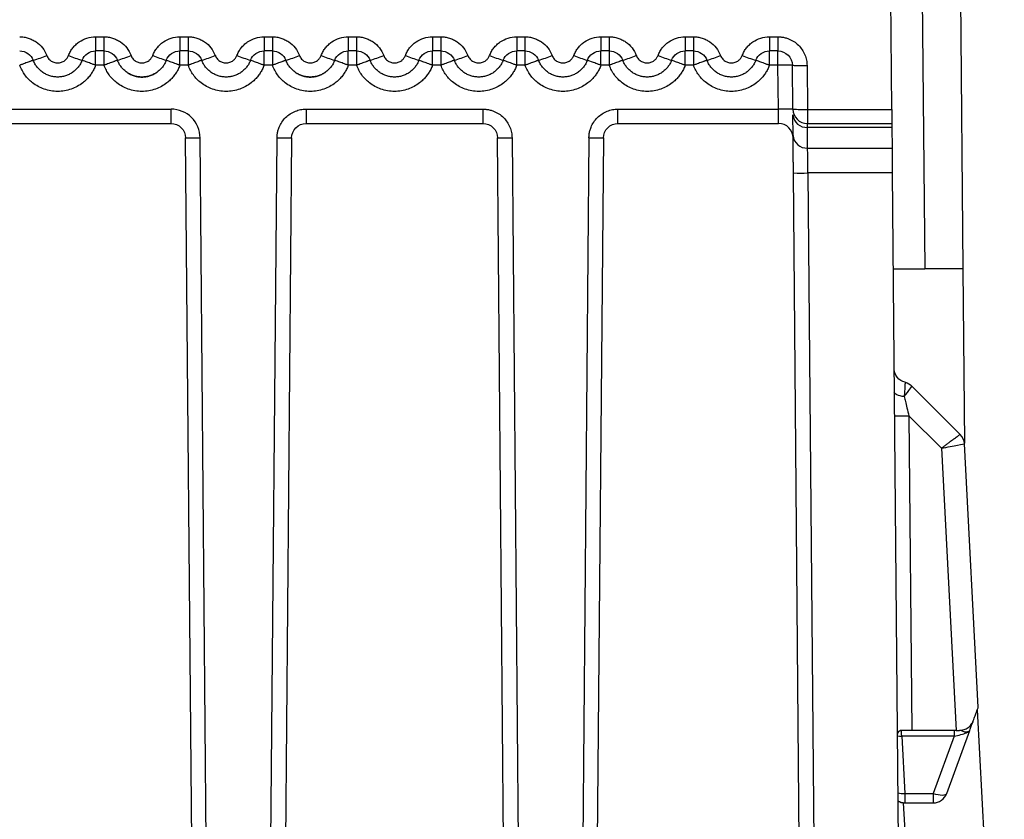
# Model space of a CAD drawing. Extents: x 897.4 to 914.4, y -8.5 to 2.5.
# Tile 13 of 15: x 908.354 to 909.022, y -3.369 to -2.827. Entities that reach past the tile are written whole.
import ezdxf

# ---------------------------------------------------------------- set-up
doc = ezdxf.new("R2010")
doc.units = 0
doc.header["$LTSCALE"] = 4
doc.header["$MEASUREMENT"] = 0
doc.layers.get('0').update_dxf_attribs({"linetype": 'CONTINUOUS'})

msp = doc.modelspace()

# ---------------------------------------------------------------- linework, layer by layer
for p, q in [((908.94552, -2.88765), (908.94483, -2.80839)), ((908.9662, -2.80761), (908.96784, -2.99566)), ((908.99207, -2.80761), (908.99371, -2.99566)), ((908.40586, -2.83844), (908.41147, -2.83844)), ((908.40586, -2.83844), (908.40586, -2.84802)), ((908.41147, -2.83844), (908.41147, -2.84802)), ((908.46295, -2.83844), (908.46855, -2.83844)), ((908.46295, -2.83844), (908.46295, -2.84802)), ((908.46855, -2.83844), (908.46855, -2.84802)), ((908.52003, -2.83844), (908.52564, -2.83844)), ((908.52003, -2.83844), (908.52003, -2.84802)), ((908.52564, -2.83844), (908.52564, -2.84802)), ((908.57712, -2.83844), (908.58273, -2.83844)), ((908.57712, -2.83844), (908.57712, -2.84802)), ((908.58273, -2.83844), (908.58273, -2.84802)), ((908.63421, -2.83844), (908.63981, -2.83844)), ((908.63421, -2.83844), (908.63421, -2.84802)), ((908.63981, -2.83844), (908.63981, -2.84802)), ((908.69129, -2.83844), (908.6969, -2.83844)), ((908.69129, -2.83844), (908.69129, -2.84802)), ((908.6969, -2.83844), (908.6969, -2.84802)), ((908.74838, -2.83844), (908.75398, -2.83844)), ((908.74838, -2.83844), (908.74838, -2.84802)), ((908.75398, -2.83844), (908.75398, -2.84802)), ((908.80547, -2.83844), (908.81107, -2.83844)), ((908.80547, -2.83844), (908.80547, -2.84802)), ((908.81107, -2.83844), (908.81107, -2.84802)), ((908.86255, -2.83844), (908.86839, -2.83844)), ((908.86255, -2.83844), (908.86255, -2.84802)), ((908.86839, -2.83844), (908.86839, -2.84802)), ((908.41147, -2.84802), (908.40586, -2.84802)), ((908.40586, -2.85778), (908.40586, -2.84802)), ((908.41147, -2.84802), (908.41147, -2.85778)), ((908.46855, -2.84802), (908.46295, -2.84802)), ((908.46295, -2.85778), (908.46295, -2.84802)), ((908.46855, -2.84802), (908.46855, -2.85778)), ((908.52564, -2.84802), (908.52003, -2.84802)), ((908.52003, -2.85778), (908.52003, -2.84802)), ((908.52564, -2.84802), (908.52564, -2.85778)), ((908.58273, -2.84802), (908.57712, -2.84802)), ((908.57712, -2.85778), (908.57712, -2.84802)), ((908.58273, -2.84802), (908.58273, -2.85778)), ((908.63981, -2.84802), (908.63421, -2.84802)), ((908.63421, -2.85778), (908.63421, -2.84802)), ((908.63981, -2.84802), (908.63981, -2.85778)), ((908.6969, -2.84802), (908.69129, -2.84802)), ((908.69129, -2.85778), (908.69129, -2.84802)), ((908.6969, -2.84802), (908.6969, -2.85778)), ((908.75398, -2.84802), (908.74838, -2.84802)), ((908.74838, -2.85778), (908.74838, -2.84802)), ((908.75398, -2.84802), (908.75398, -2.85778)), ((908.81107, -2.84802), (908.80547, -2.84802)), ((908.80547, -2.85778), (908.80547, -2.84802)), ((908.81107, -2.84802), (908.81107, -2.85778)), ((908.86839, -2.84802), (908.86255, -2.84802)), ((908.86255, -2.85778), (908.86255, -2.84802)), ((908.86839, -2.85778), (908.86839, -2.84802)), ((908.41147, -2.85778), (908.40586, -2.85778)), ((908.46855, -2.85778), (908.46295, -2.85778)), ((908.52564, -2.85778), (908.52003, -2.85778)), ((908.58273, -2.85778), (908.57712, -2.85778)), ((908.63981, -2.85778), (908.63421, -2.85778)), ((908.6969, -2.85778), (908.69129, -2.85778)), ((908.75398, -2.85778), (908.74838, -2.85778)), ((908.81107, -2.85778), (908.80547, -2.85778)), ((908.86839, -2.85778), (908.86255, -2.85778)), ((908.86865, -2.88748), (908.86839, -2.85778)), ((908.8785, -2.88748), (908.87824, -2.85778)), ((908.88808, -2.85795), (908.88834, -2.88765)), ((908.34828, -2.88748), (908.45701, -2.88748)), ((908.45701, -2.89723), (908.45701, -2.88748)), ((908.5485, -2.88748), (908.66843, -2.88748)), ((908.5485, -2.88748), (908.5485, -2.89723)), ((908.66843, -2.88748), (908.66843, -2.89723)), ((908.75992, -2.88748), (908.86865, -2.88748)), ((908.75992, -2.89723), (908.75992, -2.88748)), ((908.88834, -2.88765), (908.94552, -2.88765)), ((908.88834, -2.88765), (908.88834, -2.89723)), ((908.87865, -2.90544), (908.87853, -2.89143)), ((908.34811, -2.89723), (908.45701, -2.89723)), ((908.5485, -2.89723), (908.66843, -2.89723)), ((908.75992, -2.89723), (908.86882, -2.89723)), ((908.88834, -2.89723), (908.9456, -2.89723)), ((908.94563, -2.89987), (908.88837, -2.89987)), ((908.88849, -2.91388), (908.88837, -2.89987)), ((908.94563, -2.89987), (908.94575, -2.91388)), ((908.47527, -3.87074), (908.46686, -2.90699)), ((908.48511, -3.87074), (908.4767, -2.90699)), ((908.52104, -3.79816), (908.52882, -2.90699)), ((908.53866, -2.90699), (908.53088, -3.79816)), ((908.68605, -3.79816), (908.67827, -2.90699)), ((908.68811, -2.90699), (908.69589, -3.79816)), ((908.74024, -2.90699), (908.73183, -3.87074)), ((908.75008, -2.90699), (908.74167, -3.87074)), ((908.88849, -2.91388), (908.94575, -2.91388)), ((908.94575, -2.91388), (908.9459, -2.93076)), ((908.88743, -3.91109), (908.87887, -2.93076)), ((908.9459, -2.93076), (908.88872, -2.93076)), ((908.88872, -2.93076), (908.89727, -3.91109)), ((908.9459, -2.93076), (908.95445, -3.91109)), ((908.94646, -2.99566), (908.96784, -2.99566)), ((908.99371, -2.99566), (908.96784, -2.99566)), ((908.99371, -2.99566), (908.99474, -3.11388)), ((908.99191, -3.10798), (908.95924, -3.07531)), ((908.95717, -3.09539), (908.95904, -3.30865)), ((908.95717, -3.09539), (908.97917, -3.11739)), ((908.99478, -3.11443), (908.99473, -3.11352)), ((909.00414, -3.2929), (908.99478, -3.11443)), ((908.97917, -3.11739), (908.9892, -3.30865)), ((909.00345, -3.2948), (909.02182, -3.64524)), ((908.9892, -3.30865), (908.95904, -3.30865)), ((908.98285, -3.35139), (908.9984, -3.30865)), ((908.98774, -3.30865), (908.98774, -3.31254)), ((908.98774, -3.31254), (908.95238, -3.31254)), ((908.95238, -3.31254), (908.95442, -3.35139)), ((908.98774, -3.31254), (908.9736, -3.35139)), ((908.95442, -3.35139), (908.9736, -3.35139)), ((908.9736, -3.35139), (908.9736, -3.35786)), ((908.96865, -3.64524), (908.95358, -3.35782)), ((908.95447, -3.35786), (908.9736, -3.35786))]:
    msp.add_line(p, q)
at = {"flags": 128}
for points in [[(908.94552, -2.88765), (908.94554, -2.88953), (908.94555, -2.89134), (908.94557, -2.89299), (908.94558, -2.89444), (908.94559, -2.89563), (908.9456, -2.89651), (908.9456, -2.89705), (908.9456, -2.89723)], [(908.9456, -2.89723), (908.94561, -2.89753), (908.94561, -2.89842), (908.94563, -2.89987)], [(908.95397, -3.08241), (908.95255, -3.08222), (908.95124, -3.08196), (908.95007, -3.08164), (908.94907, -3.08126), (908.94827, -3.08083), (908.94768, -3.08036), (908.94732, -3.07987), (908.94719, -3.07936)], [(908.94923, -3.31247), (908.95075, -3.31256), (908.95238, -3.31254)]]:
    msp.add_lwpolyline(points, dxfattribs=at)
for centre, radius, start, end in [((908.33495, -2.75896), 0.09959, 286.70412, 292.31779), ((908.42529, -2.75896), 0.09959, 247.68228, 253.29574), ((908.39203, -2.75896), 0.09959, 286.70426, 292.31772), ((908.48238, -2.75896), 0.09959, 247.68221, 253.29588), ((908.44912, -2.75896), 0.09959, 286.70422, 292.31777), ((908.53947, -2.75896), 0.09959, 247.68224, 253.29581), ((908.50621, -2.75896), 0.09959, 286.70421, 292.31776), ((908.59655, -2.75896), 0.09959, 247.68224, 253.29579), ((908.56329, -2.75896), 0.09959, 286.70421, 292.31776), ((908.65364, -2.75896), 0.09959, 247.68224, 253.29579), ((908.62038, -2.75896), 0.09959, 286.70421, 292.31776), ((908.71073, -2.75896), 0.09959, 247.68224, 253.29579), ((908.67747, -2.75896), 0.09959, 286.70419, 292.31776), ((908.76781, -2.75896), 0.09959, 247.68223, 253.29578), ((908.73455, -2.75896), 0.09959, 286.70412, 292.31779), ((908.8249, -2.75896), 0.09959, 247.68228, 253.29574), ((908.79164, -2.75896), 0.09959, 286.70426, 292.31772), ((908.88199, -2.75896), 0.09959, 247.68221, 253.29588), ((908.8848, -2.76381), 0.0942, 266.00505, 271.99533), ((908.87357, -3.16949), 0.28205, 89.0003, 90.9997), ((908.88506, -2.79351), 0.09419, 266.00502, 271.99535), ((908.88834, -2.88739), 0.00984, 180.5, 270), ((908.88774, -2.89065), 0.00924, 184.8628, 273.92208), ((908.86882, -2.90708), 0.00984, 0.5, 90), ((908.47178, -2.62498), 0.28205, 269.00029, 270.99971), ((908.53374, -2.62498), 0.28205, 269.00029, 270.99971), ((908.68319, -2.62498), 0.28205, 269.00029, 270.99971), ((908.74516, -2.62498), 0.28205, 269.00029, 270.99971), ((908.88786, -2.90466), 0.00924, 184.8628, 273.92208), ((908.88379, -2.64875), 0.28206, 269.0003, 270.9997), ((908.95208, -2.79381), 0.30162, 269.09781, 270.9675), ((908.98495, -3.11494), 0.00984, 3.00066, 44.99973), ((908.95324, -3.33101), 0.02041, 259.62011, 273.30321), ((908.95447, -3.3494), 0.00846, 234.99367, 270), ((908.9736, -3.34802), 0.00984, 270, 340)]:
    msp.add_arc(centre, radius, start, end)
for points, knots in [([(908.35438, -2.83844), (908.35537, -2.83848), (908.35735, -2.83856), (908.36023, -2.83924), (908.36299, -2.84033), (908.3664, -2.84233), (908.37019, -2.8457), (908.37191, -2.84929), (908.37277, -2.85109)], [0, 0, 0, 0, 0.126027, 0.24953, 0.373422, 0.500593, 0.749526, 1, 1, 1, 1]), ([(908.38747, -2.85109), (908.38787, -2.85017), (908.38865, -2.84836), (908.39031, -2.84591), (908.39232, -2.84372), (908.39541, -2.84125), (908.39991, -2.83891), (908.40387, -2.8386), (908.40586, -2.83844)], [0, 0, 0, 0, 0.1260625, 0.2495923, 0.3735022, 0.5006787, 0.749589, 1, 1, 1, 1]), ([(908.41147, -2.83844), (908.41246, -2.83848), (908.41443, -2.83856), (908.41732, -2.83924), (908.42008, -2.84033), (908.42349, -2.84233), (908.42728, -2.8457), (908.42899, -2.84929), (908.42985, -2.85109)], [0, 0, 0, 0, 0.126027, 0.24953, 0.373422, 0.500593, 0.749526, 1, 1, 1, 1]), ([(908.44456, -2.85109), (908.44496, -2.85017), (908.44573, -2.84836), (908.4474, -2.84591), (908.44941, -2.84372), (908.4525, -2.84125), (908.457, -2.83891), (908.46096, -2.8386), (908.46295, -2.83844)], [0, 0, 0, 0, 0.126063, 0.249592, 0.373502, 0.500679, 0.749589, 1, 1, 1, 1]), ([(908.46855, -2.83844), (908.46955, -2.83848), (908.47152, -2.83856), (908.47441, -2.83924), (908.47717, -2.84033), (908.48057, -2.84233), (908.48437, -2.8457), (908.48608, -2.84929), (908.48694, -2.85109)], [0, 0, 0, 0, 0.126027, 0.24953, 0.373422, 0.500593, 0.749526, 1, 1, 1, 1]), ([(908.50165, -2.85109), (908.50204, -2.85017), (908.50282, -2.84836), (908.50449, -2.84591), (908.5065, -2.84372), (908.50958, -2.84125), (908.51408, -2.83891), (908.51805, -2.8386), (908.52003, -2.83844)], [0, 0, 0, 0, 0.126063, 0.249592, 0.373502, 0.500679, 0.749589, 1, 1, 1, 1]), ([(908.52564, -2.83844), (908.52663, -2.83848), (908.52861, -2.83856), (908.53149, -2.83924), (908.53425, -2.84033), (908.53766, -2.84233), (908.54145, -2.8457), (908.54317, -2.84929), (908.54403, -2.85109)], [0, 0, 0, 0, 0.126027, 0.24953, 0.373422, 0.500593, 0.749526, 1, 1, 1, 1]), ([(908.55873, -2.85109), (908.55913, -2.85017), (908.55991, -2.84836), (908.56157, -2.84591), (908.56358, -2.84372), (908.56667, -2.84125), (908.57117, -2.83891), (908.57513, -2.8386), (908.57712, -2.83844)], [0, 0, 0, 0, 0.126063, 0.249592, 0.373502, 0.500679, 0.749589, 1, 1, 1, 1]), ([(908.58273, -2.83844), (908.58372, -2.83848), (908.58569, -2.83856), (908.58858, -2.83924), (908.59134, -2.84033), (908.59475, -2.84233), (908.59854, -2.8457), (908.60025, -2.84929), (908.60111, -2.85109)], [0, 0, 0, 0, 0.126027, 0.24953, 0.373422, 0.500593, 0.749526, 1, 1, 1, 1]), ([(908.61582, -2.85109), (908.61621, -2.85017), (908.61699, -2.84836), (908.61866, -2.84591), (908.62067, -2.84372), (908.62376, -2.84125), (908.62826, -2.83891), (908.63222, -2.8386), (908.63421, -2.83844)], [0, 0, 0, 0, 0.126063, 0.249592, 0.373502, 0.500679, 0.749589, 1, 1, 1, 1]), ([(908.63981, -2.83844), (908.64081, -2.83848), (908.64278, -2.83856), (908.64567, -2.83924), (908.64843, -2.84033), (908.65183, -2.84233), (908.65563, -2.8457), (908.65734, -2.84929), (908.6582, -2.85109)], [0, 0, 0, 0, 0.126027, 0.24953, 0.373422, 0.500593, 0.749526, 1, 1, 1, 1]), ([(908.67291, -2.85109), (908.6733, -2.85017), (908.67408, -2.84836), (908.67575, -2.84591), (908.67775, -2.84372), (908.68084, -2.84125), (908.68534, -2.83891), (908.68931, -2.8386), (908.69129, -2.83844)], [0, 0, 0, 0, 0.126063, 0.249592, 0.373502, 0.500679, 0.749589, 1, 1, 1, 1]), ([(908.6969, -2.83844), (908.69789, -2.83848), (908.69987, -2.83856), (908.70275, -2.83924), (908.70551, -2.84033), (908.70892, -2.84233), (908.71271, -2.8457), (908.71443, -2.84929), (908.71529, -2.85109)], [0, 0, 0, 0, 0.1260272, 0.2495298, 0.3734223, 0.5005927, 0.7495258, 1, 1, 1, 1]), ([(908.72999, -2.85109), (908.73039, -2.85017), (908.73117, -2.84836), (908.73283, -2.84591), (908.73484, -2.84372), (908.73793, -2.84125), (908.74243, -2.83891), (908.74639, -2.8386), (908.74838, -2.83844)], [0, 0, 0, 0, 0.126063, 0.249592, 0.373502, 0.500679, 0.749589, 1, 1, 1, 1]), ([(908.75398, -2.83844), (908.75498, -2.83848), (908.75695, -2.83856), (908.75984, -2.83924), (908.7626, -2.84033), (908.76601, -2.84233), (908.7698, -2.8457), (908.77151, -2.84929), (908.77237, -2.85109)], [0, 0, 0, 0, 0.126027, 0.24953, 0.373422, 0.500593, 0.749526, 1, 1, 1, 1]), ([(908.78708, -2.85109), (908.78747, -2.85017), (908.78825, -2.84836), (908.78992, -2.84591), (908.79193, -2.84372), (908.79502, -2.84125), (908.79952, -2.83891), (908.80348, -2.8386), (908.80547, -2.83844)], [0, 0, 0, 0, 0.126063, 0.249592, 0.373502, 0.500679, 0.749589, 1, 1, 1, 1]), ([(908.81107, -2.83844), (908.81207, -2.83848), (908.81404, -2.83856), (908.81693, -2.83924), (908.81969, -2.84033), (908.82309, -2.84233), (908.82689, -2.8457), (908.8286, -2.84929), (908.82946, -2.85109)], [0, 0, 0, 0, 0.126027, 0.24953, 0.373422, 0.500593, 0.749526, 1, 1, 1, 1]), ([(908.84417, -2.85109), (908.84456, -2.85017), (908.84534, -2.84836), (908.84701, -2.84591), (908.84901, -2.84372), (908.8521, -2.84125), (908.8566, -2.83891), (908.86057, -2.8386), (908.86255, -2.83844)], [0, 0, 0, 0, 0.126063, 0.249592, 0.373502, 0.500679, 0.749589, 1, 1, 1, 1]), ([(908.86839, -2.83844), (908.86921, -2.83847), (908.87084, -2.83852), (908.87326, -2.839), (908.87609, -2.8399), (908.87922, -2.84151), (908.88232, -2.84403), (908.8849, -2.84713), (908.8867, -2.85059), (908.88786, -2.85425), (908.888, -2.85671), (908.88808, -2.85795)], [0, 0, 0, 0, 0.079619, 0.159275, 0.240205, 0.368609, 0.500014, 0.628435, 0.759859, 0.879204, 1, 1, 1, 1]), ([(908.35438, -2.84802), (908.35636, -2.84802), (908.35833, -2.84863), (908.36159, -2.85088), (908.36286, -2.8525), (908.36357, -2.85435)], [0, 0, 0, 0, 0.5, 0.5, 1, 1, 1, 1]), ([(908.39667, -2.85435), (908.39738, -2.8525), (908.39865, -2.85088), (908.40191, -2.84863), (908.40388, -2.84802), (908.40586, -2.84802)], [0, 0, 0, 0, 0.5, 0.5, 1, 1, 1, 1]), ([(908.41147, -2.84802), (908.41344, -2.84802), (908.41542, -2.84863), (908.41867, -2.85088), (908.41995, -2.8525), (908.42066, -2.85435)], [0, 0, 0, 0, 0.5, 0.5, 1, 1, 1, 1]), ([(908.45375, -2.85435), (908.45446, -2.8525), (908.45574, -2.85088), (908.459, -2.84863), (908.46097, -2.84802), (908.46295, -2.84802)], [0, 0, 0, 0, 0.5, 0.5, 1, 1, 1, 1]), ([(908.46855, -2.84802), (908.47053, -2.84802), (908.4725, -2.84863), (908.47576, -2.85088), (908.47704, -2.8525), (908.47775, -2.85435)], [0, 0, 0, 0, 0.5, 0.5, 1, 1, 1, 1]), ([(908.51084, -2.85435), (908.51155, -2.8525), (908.51283, -2.85088), (908.51608, -2.84863), (908.51806, -2.84802), (908.52003, -2.84802)], [0, 0, 0, 0, 0.5, 0.5, 1, 1, 1, 1]), ([(908.52564, -2.84802), (908.52762, -2.84802), (908.52959, -2.84863), (908.53285, -2.85088), (908.53412, -2.8525), (908.53483, -2.85435)], [0, 0, 0, 0, 0.5, 0.5, 1, 1, 1, 1]), ([(908.56793, -2.85435), (908.56864, -2.8525), (908.56991, -2.85088), (908.57317, -2.84863), (908.57514, -2.84802), (908.57712, -2.84802)], [0, 0, 0, 0, 0.5, 0.5, 1, 1, 1, 1]), ([(908.58273, -2.84802), (908.5847, -2.84802), (908.58668, -2.84863), (908.58993, -2.85088), (908.59121, -2.8525), (908.59192, -2.85435)], [0, 0, 0, 0, 0.5, 0.5, 1, 1, 1, 1]), ([(908.62501, -2.85435), (908.62572, -2.8525), (908.627, -2.85088), (908.63026, -2.84863), (908.63223, -2.84802), (908.63421, -2.84802)], [0, 0, 0, 0, 0.5, 0.5, 1, 1, 1, 1]), ([(908.63981, -2.84802), (908.64179, -2.84802), (908.64376, -2.84863), (908.64702, -2.85088), (908.6483, -2.8525), (908.64901, -2.85435)], [0, 0, 0, 0, 0.5, 0.5, 1, 1, 1, 1]), ([(908.6821, -2.85435), (908.68281, -2.8525), (908.68409, -2.85088), (908.68734, -2.84863), (908.68932, -2.84802), (908.69129, -2.84802)], [0, 0, 0, 0, 0.5, 0.5, 1, 1, 1, 1]), ([(908.6969, -2.84802), (908.69888, -2.84802), (908.70085, -2.84863), (908.70411, -2.85088), (908.70538, -2.8525), (908.70609, -2.85435)], [0, 0, 0, 0, 0.5, 0.5, 1, 1, 1, 1]), ([(908.73919, -2.85435), (908.73989, -2.8525), (908.74117, -2.85088), (908.74443, -2.84863), (908.7464, -2.84802), (908.74838, -2.84802)], [0, 0, 0, 0, 0.5, 0.5, 1, 1, 1, 1]), ([(908.75398, -2.84802), (908.75596, -2.84802), (908.75794, -2.84863), (908.76119, -2.85088), (908.76247, -2.8525), (908.76318, -2.85435)], [0, 0, 0, 0, 0.5, 0.5, 1, 1, 1, 1]), ([(908.79627, -2.85435), (908.79698, -2.8525), (908.79826, -2.85088), (908.80152, -2.84863), (908.80349, -2.84802), (908.80547, -2.84802)], [0, 0, 0, 0, 0.5, 0.5, 1, 1, 1, 1]), ([(908.81107, -2.84802), (908.81305, -2.84802), (908.81502, -2.84863), (908.81828, -2.85088), (908.81956, -2.8525), (908.82026, -2.85435)], [0, 0, 0, 0, 0.5, 0.5, 1, 1, 1, 1]), ([(908.85336, -2.85435), (908.85407, -2.8525), (908.85535, -2.85088), (908.8586, -2.84863), (908.86057, -2.84802), (908.86255, -2.84802)], [0, 0, 0, 0, 0.5, 0.5, 1, 1, 1, 1]), ([(908.86839, -2.84802), (908.87096, -2.84802), (908.8735, -2.84907), (908.87714, -2.85268), (908.87821, -2.85521), (908.87824, -2.85778)], [0, 0, 0, 0, 0.5, 0.5, 1, 1, 1, 1]), ([(908.36357, -2.85435), (908.36353, -2.85436), (908.36345, -2.85438), (908.36291, -2.85457), (908.36225, -2.85481), (908.36156, -2.85506), (908.36025, -2.85555), (908.3584, -2.85625), (908.35636, -2.85702), (908.35535, -2.85741), (908.35479, -2.85762), (908.35452, -2.85773), (908.35438, -2.85778)], [0, 0, 0, 0, 0.1363237, 0.2545779, 0.3547387, 0.4367858, 0.5007028, 0.7595664, 0.883195, 0.9425531, 0.9715264, 1, 1, 1, 1]), ([(908.39667, -2.85435), (908.39631, -2.85517), (908.39561, -2.8568), (908.39409, -2.85902), (908.39229, -2.86099), (908.3902, -2.86267), (908.38789, -2.86402), (908.3854, -2.865), (908.38279, -2.8656), (908.38012, -2.8658), (908.37745, -2.8656), (908.37484, -2.865), (908.37235, -2.86402), (908.37004, -2.86267), (908.36795, -2.86099), (908.36615, -2.85902), (908.36463, -2.8568), (908.36393, -2.85517), (908.36357, -2.85435)], [0, 0, 0, 0, 0.062502, 0.1250032, 0.1875038, 0.2500037, 0.3125032, 0.3750023, 0.4375012, 0.5, 0.5624988, 0.6249977, 0.6874968, 0.7499963, 0.8124962, 0.8749968, 0.937498, 1, 1, 1, 1]), ([(908.37277, -2.85109), (908.37296, -2.85152), (908.37334, -2.85239), (908.3742, -2.85353), (908.37552, -2.85478), (908.37749, -2.85588), (908.3801, -2.85629), (908.38273, -2.85589), (908.38489, -2.85467), (908.38656, -2.85304), (908.38717, -2.85174), (908.38747, -2.85109)], [0, 0, 0, 0, 0.074907, 0.149244, 0.225479, 0.361194, 0.50012, 0.635836, 0.774783, 0.886643, 1, 1, 1, 1]), ([(908.40586, -2.85778), (908.40573, -2.85773), (908.40545, -2.85762), (908.40489, -2.85741), (908.40388, -2.85702), (908.40183, -2.85625), (908.39947, -2.85536), (908.39722, -2.85452), (908.39688, -2.85441), (908.39667, -2.85435)], [0, 0, 0, 0, 0.028562, 0.057624, 0.117166, 0.241176, 0.500839, 0.694558, 1, 1, 1, 1]), ([(908.42066, -2.85435), (908.42062, -2.85436), (908.42054, -2.85438), (908.42, -2.85457), (908.41933, -2.85481), (908.41864, -2.85506), (908.41734, -2.85555), (908.41549, -2.85625), (908.41344, -2.85702), (908.41244, -2.85741), (908.41188, -2.85762), (908.4116, -2.85773), (908.41147, -2.85778)], [0, 0, 0, 0, 0.136324, 0.254578, 0.354739, 0.436786, 0.500703, 0.759566, 0.883195, 0.942553, 0.971526, 1, 1, 1, 1]), ([(908.45375, -2.85435), (908.4534, -2.85517), (908.45269, -2.8568), (908.45118, -2.85902), (908.44938, -2.86099), (908.44729, -2.86267), (908.44498, -2.86402), (908.44249, -2.865), (908.43988, -2.8656), (908.43721, -2.8658), (908.43454, -2.8656), (908.43193, -2.865), (908.42944, -2.86402), (908.42712, -2.86267), (908.42504, -2.86099), (908.42323, -2.85902), (908.42172, -2.8568), (908.42101, -2.85517), (908.42066, -2.85435)], [0, 0, 0, 0, 0.062502, 0.1250032, 0.1875038, 0.2500037, 0.3125032, 0.3750023, 0.4375012, 0.5, 0.5624988, 0.6249977, 0.6874968, 0.7499963, 0.8124962, 0.8749968, 0.937498, 1, 1, 1, 1]), ([(908.42985, -2.85109), (908.43004, -2.85152), (908.43042, -2.85239), (908.43129, -2.85353), (908.43261, -2.85478), (908.43458, -2.85588), (908.43719, -2.85629), (908.43982, -2.85589), (908.44198, -2.85467), (908.44365, -2.85304), (908.44426, -2.85174), (908.44456, -2.85109)], [0, 0, 0, 0, 0.074907, 0.149244, 0.225479, 0.361194, 0.50012, 0.635836, 0.774783, 0.886643, 1, 1, 1, 1]), ([(908.46295, -2.85778), (908.46281, -2.85773), (908.46254, -2.85762), (908.46198, -2.85741), (908.46097, -2.85702), (908.45892, -2.85625), (908.45656, -2.85536), (908.45431, -2.85452), (908.45396, -2.85441), (908.45375, -2.85435)], [0, 0, 0, 0, 0.0285616, 0.0576244, 0.1171658, 0.2411762, 0.5008393, 0.694558, 1, 1, 1, 1]), ([(908.47775, -2.85435), (908.4777, -2.85436), (908.47762, -2.85438), (908.47708, -2.85457), (908.47642, -2.85481), (908.47573, -2.85506), (908.47443, -2.85555), (908.47258, -2.85625), (908.47053, -2.85702), (908.46952, -2.85741), (908.46896, -2.85762), (908.46869, -2.85773), (908.46855, -2.85778)], [0, 0, 0, 0, 0.136324, 0.254578, 0.354739, 0.436786, 0.500703, 0.759566, 0.883195, 0.942553, 0.971526, 1, 1, 1, 1]), ([(908.51084, -2.85435), (908.51049, -2.85517), (908.50978, -2.8568), (908.50827, -2.85902), (908.50646, -2.86099), (908.50438, -2.86267), (908.50206, -2.86402), (908.49957, -2.865), (908.49696, -2.8656), (908.49429, -2.8658), (908.49162, -2.8656), (908.48901, -2.865), (908.48652, -2.86402), (908.48421, -2.86267), (908.48212, -2.86099), (908.48032, -2.85902), (908.47881, -2.8568), (908.4781, -2.85517), (908.47775, -2.85435)], [0, 0, 0, 0, 0.062502, 0.1250032, 0.1875038, 0.2500037, 0.3125032, 0.3750023, 0.4375012, 0.5, 0.5624988, 0.6249977, 0.6874968, 0.7499963, 0.8124962, 0.8749968, 0.937498, 1, 1, 1, 1]), ([(908.48694, -2.85109), (908.48713, -2.85152), (908.48751, -2.85239), (908.48838, -2.85353), (908.48969, -2.85478), (908.49167, -2.85588), (908.49427, -2.85629), (908.4969, -2.85589), (908.49906, -2.85467), (908.50074, -2.85304), (908.50134, -2.85174), (908.50165, -2.85109)], [0, 0, 0, 0, 0.074907, 0.149244, 0.225479, 0.361194, 0.50012, 0.635836, 0.774783, 0.886643, 1, 1, 1, 1]), ([(908.52003, -2.85778), (908.5199, -2.85773), (908.51962, -2.85762), (908.51906, -2.85741), (908.51806, -2.85702), (908.51601, -2.85625), (908.51365, -2.85536), (908.51139, -2.85452), (908.51105, -2.85441), (908.51084, -2.85435)], [0, 0, 0, 0, 0.028562, 0.057624, 0.117166, 0.241176, 0.500839, 0.694558, 1, 1, 1, 1]), ([(908.53483, -2.85435), (908.53479, -2.85436), (908.53471, -2.85438), (908.53417, -2.85457), (908.53351, -2.85481), (908.53282, -2.85506), (908.53151, -2.85555), (908.52966, -2.85625), (908.52762, -2.85702), (908.52661, -2.85741), (908.52605, -2.85762), (908.52577, -2.85773), (908.52564, -2.85778)], [0, 0, 0, 0, 0.1363237, 0.2545779, 0.3547387, 0.4367858, 0.5007028, 0.7595664, 0.883195, 0.9425531, 0.9715264, 1, 1, 1, 1]), ([(908.56793, -2.85435), (908.56757, -2.85517), (908.56687, -2.8568), (908.56535, -2.85902), (908.56355, -2.86099), (908.56146, -2.86267), (908.55915, -2.86402), (908.55666, -2.865), (908.55405, -2.8656), (908.55138, -2.8658), (908.54871, -2.8656), (908.5461, -2.865), (908.54361, -2.86402), (908.5413, -2.86267), (908.53921, -2.86099), (908.53741, -2.85902), (908.53589, -2.8568), (908.53519, -2.85517), (908.53483, -2.85435)], [0, 0, 0, 0, 0.062502, 0.1250032, 0.1875038, 0.2500037, 0.3125032, 0.3750023, 0.4375012, 0.5, 0.5624988, 0.6249977, 0.6874968, 0.7499963, 0.8124962, 0.8749968, 0.937498, 1, 1, 1, 1]), ([(908.54403, -2.85109), (908.54422, -2.85152), (908.5446, -2.85239), (908.54546, -2.85353), (908.54678, -2.85478), (908.54875, -2.85588), (908.55136, -2.85629), (908.55399, -2.85589), (908.55615, -2.85467), (908.55782, -2.85304), (908.55843, -2.85174), (908.55873, -2.85109)], [0, 0, 0, 0, 0.074907, 0.149244, 0.225479, 0.361194, 0.50012, 0.635836, 0.774783, 0.886643, 1, 1, 1, 1]), ([(908.57712, -2.85778), (908.57699, -2.85773), (908.57671, -2.85762), (908.57615, -2.85741), (908.57514, -2.85702), (908.57309, -2.85625), (908.57073, -2.85536), (908.56848, -2.85452), (908.56814, -2.85441), (908.56793, -2.85435)], [0, 0, 0, 0, 0.028562, 0.057624, 0.117166, 0.241176, 0.500839, 0.694558, 1, 1, 1, 1]), ([(908.59192, -2.85435), (908.59188, -2.85436), (908.5918, -2.85438), (908.59126, -2.85457), (908.59059, -2.85481), (908.5899, -2.85506), (908.5886, -2.85555), (908.58675, -2.85625), (908.5847, -2.85702), (908.5837, -2.85741), (908.58314, -2.85762), (908.58286, -2.85773), (908.58273, -2.85778)], [0, 0, 0, 0, 0.1363237, 0.2545779, 0.3547387, 0.4367858, 0.5007028, 0.7595664, 0.883195, 0.9425531, 0.9715264, 1, 1, 1, 1]), ([(908.62501, -2.85435), (908.62466, -2.85517), (908.62395, -2.8568), (908.62244, -2.85902), (908.62064, -2.86099), (908.61855, -2.86267), (908.61624, -2.86402), (908.61375, -2.865), (908.61114, -2.8656), (908.60847, -2.8658), (908.6058, -2.8656), (908.60319, -2.865), (908.6007, -2.86402), (908.59838, -2.86267), (908.5963, -2.86099), (908.59449, -2.85902), (908.59298, -2.8568), (908.59227, -2.85517), (908.59192, -2.85435)], [0, 0, 0, 0, 0.062502, 0.125003, 0.187504, 0.250004, 0.312503, 0.375002, 0.437501, 0.5, 0.562499, 0.624998, 0.687497, 0.749996, 0.812496, 0.874997, 0.937498, 1, 1, 1, 1]), ([(908.60111, -2.85109), (908.6013, -2.85152), (908.60168, -2.85239), (908.60255, -2.85353), (908.60387, -2.85478), (908.60584, -2.85588), (908.60845, -2.85629), (908.61108, -2.85589), (908.61324, -2.85467), (908.61491, -2.85304), (908.61552, -2.85174), (908.61582, -2.85109)], [0, 0, 0, 0, 0.074907, 0.149244, 0.225479, 0.361194, 0.50012, 0.635836, 0.774783, 0.886643, 1, 1, 1, 1]), ([(908.63421, -2.85778), (908.63407, -2.85773), (908.6338, -2.85762), (908.63324, -2.85741), (908.63223, -2.85702), (908.63018, -2.85625), (908.62782, -2.85536), (908.62557, -2.85452), (908.62522, -2.85441), (908.62501, -2.85435)], [0, 0, 0, 0, 0.0285616, 0.0576244, 0.1171658, 0.2411762, 0.5008393, 0.694558, 1, 1, 1, 1]), ([(908.64901, -2.85435), (908.64896, -2.85436), (908.64888, -2.85438), (908.64834, -2.85457), (908.64768, -2.85481), (908.64699, -2.85506), (908.64569, -2.85555), (908.64384, -2.85625), (908.64179, -2.85702), (908.64078, -2.85741), (908.64022, -2.85762), (908.63995, -2.85773), (908.63981, -2.85778)], [0, 0, 0, 0, 0.136324, 0.254578, 0.354739, 0.436786, 0.500703, 0.759566, 0.883195, 0.942553, 0.971526, 1, 1, 1, 1]), ([(908.6821, -2.85435), (908.68175, -2.85517), (908.68104, -2.8568), (908.67953, -2.85902), (908.67772, -2.86099), (908.67564, -2.86267), (908.67332, -2.86402), (908.67083, -2.865), (908.66822, -2.8656), (908.66555, -2.8658), (908.66288, -2.8656), (908.66027, -2.865), (908.65778, -2.86402), (908.65547, -2.86267), (908.65338, -2.86099), (908.65158, -2.85902), (908.65007, -2.8568), (908.64936, -2.85517), (908.64901, -2.85435)], [0, 0, 0, 0, 0.062502, 0.125003, 0.187504, 0.250004, 0.312503, 0.375002, 0.437501, 0.5, 0.562499, 0.624998, 0.687497, 0.749996, 0.812496, 0.874997, 0.937498, 1, 1, 1, 1]), ([(908.6582, -2.85109), (908.65839, -2.85152), (908.65877, -2.85239), (908.65964, -2.85353), (908.66095, -2.85478), (908.66293, -2.85588), (908.66553, -2.85629), (908.66816, -2.85589), (908.67032, -2.85467), (908.672, -2.85304), (908.6726, -2.85174), (908.67291, -2.85109)], [0, 0, 0, 0, 0.074907, 0.149244, 0.225479, 0.361194, 0.50012, 0.635836, 0.774783, 0.886643, 1, 1, 1, 1]), ([(908.69129, -2.85778), (908.69116, -2.85773), (908.69088, -2.85762), (908.69032, -2.85741), (908.68932, -2.85702), (908.68727, -2.85625), (908.68491, -2.85536), (908.68265, -2.85452), (908.68231, -2.85441), (908.6821, -2.85435)], [0, 0, 0, 0, 0.028562, 0.057624, 0.117166, 0.241176, 0.500839, 0.694558, 1, 1, 1, 1]), ([(908.70609, -2.85435), (908.70605, -2.85436), (908.70597, -2.85438), (908.70543, -2.85457), (908.70477, -2.85481), (908.70408, -2.85506), (908.70277, -2.85555), (908.70092, -2.85625), (908.69888, -2.85702), (908.69787, -2.85741), (908.69731, -2.85762), (908.69703, -2.85773), (908.6969, -2.85778)], [0, 0, 0, 0, 0.136324, 0.254578, 0.354739, 0.436786, 0.500703, 0.759566, 0.883195, 0.942553, 0.971526, 1, 1, 1, 1]), ([(908.73919, -2.85435), (908.73883, -2.85517), (908.73813, -2.8568), (908.73661, -2.85902), (908.73481, -2.86099), (908.73272, -2.86267), (908.73041, -2.86402), (908.72792, -2.865), (908.72531, -2.8656), (908.72264, -2.8658), (908.71997, -2.8656), (908.71736, -2.865), (908.71487, -2.86402), (908.71256, -2.86267), (908.71047, -2.86099), (908.70867, -2.85902), (908.70715, -2.8568), (908.70645, -2.85517), (908.70609, -2.85435)], [0, 0, 0, 0, 0.062502, 0.1250032, 0.1875038, 0.2500037, 0.3125032, 0.3750023, 0.4375012, 0.5, 0.5624988, 0.6249977, 0.6874968, 0.7499963, 0.8124962, 0.8749968, 0.937498, 1, 1, 1, 1]), ([(908.71529, -2.85109), (908.71548, -2.85152), (908.71586, -2.85239), (908.71672, -2.85353), (908.71804, -2.85478), (908.72001, -2.85588), (908.72262, -2.85629), (908.72525, -2.85589), (908.72741, -2.85467), (908.72908, -2.85304), (908.72969, -2.85174), (908.72999, -2.85109)], [0, 0, 0, 0, 0.074907, 0.149244, 0.225479, 0.361194, 0.50012, 0.635836, 0.774783, 0.886643, 1, 1, 1, 1]), ([(908.74838, -2.85778), (908.74824, -2.85773), (908.74797, -2.85762), (908.74741, -2.85741), (908.7464, -2.85702), (908.74435, -2.85625), (908.74199, -2.85536), (908.73974, -2.85452), (908.7394, -2.85441), (908.73919, -2.85435)], [0, 0, 0, 0, 0.028562, 0.057624, 0.117166, 0.241176, 0.500839, 0.694558, 1, 1, 1, 1]), ([(908.76318, -2.85435), (908.76314, -2.85436), (908.76306, -2.85438), (908.76252, -2.85457), (908.76185, -2.85481), (908.76116, -2.85506), (908.75986, -2.85555), (908.75801, -2.85625), (908.75596, -2.85702), (908.75496, -2.85741), (908.7544, -2.85762), (908.75412, -2.85773), (908.75398, -2.85778)], [0, 0, 0, 0, 0.136324, 0.254578, 0.354739, 0.436786, 0.500703, 0.759566, 0.883195, 0.942553, 0.971526, 1, 1, 1, 1]), ([(908.79627, -2.85435), (908.79592, -2.85517), (908.79521, -2.8568), (908.7937, -2.85902), (908.7919, -2.86099), (908.78981, -2.86267), (908.7875, -2.86402), (908.78501, -2.865), (908.7824, -2.8656), (908.77973, -2.8658), (908.77706, -2.8656), (908.77445, -2.865), (908.77196, -2.86402), (908.76964, -2.86267), (908.76756, -2.86099), (908.76575, -2.85902), (908.76424, -2.8568), (908.76353, -2.85517), (908.76318, -2.85435)], [0, 0, 0, 0, 0.062502, 0.1250032, 0.1875038, 0.2500037, 0.3125032, 0.3750023, 0.4375012, 0.5, 0.5624988, 0.6249977, 0.6874968, 0.7499963, 0.8124962, 0.8749968, 0.937498, 1, 1, 1, 1]), ([(908.77237, -2.85109), (908.77256, -2.85152), (908.77294, -2.85239), (908.77381, -2.85353), (908.77513, -2.85478), (908.7771, -2.85588), (908.7797, -2.85629), (908.78234, -2.85589), (908.7845, -2.85467), (908.78617, -2.85304), (908.78678, -2.85174), (908.78708, -2.85109)], [0, 0, 0, 0, 0.074907, 0.149244, 0.225479, 0.361194, 0.50012, 0.635836, 0.774783, 0.886643, 1, 1, 1, 1]), ([(908.80547, -2.85778), (908.80533, -2.85773), (908.80506, -2.85762), (908.8045, -2.85741), (908.80349, -2.85702), (908.80144, -2.85625), (908.79908, -2.85536), (908.79683, -2.85452), (908.79648, -2.85441), (908.79627, -2.85435)], [0, 0, 0, 0, 0.028562, 0.057624, 0.117166, 0.241176, 0.500839, 0.694558, 1, 1, 1, 1]), ([(908.82026, -2.85435), (908.82022, -2.85436), (908.82014, -2.85438), (908.8196, -2.85457), (908.81894, -2.85481), (908.81825, -2.85506), (908.81695, -2.85555), (908.81509, -2.85625), (908.81305, -2.85702), (908.81204, -2.85741), (908.81148, -2.85762), (908.81121, -2.85773), (908.81107, -2.85778)], [0, 0, 0, 0, 0.136324, 0.254578, 0.354739, 0.436786, 0.500703, 0.759566, 0.883195, 0.942553, 0.971526, 1, 1, 1, 1]), ([(908.85336, -2.85435), (908.85301, -2.85517), (908.8523, -2.8568), (908.85079, -2.85902), (908.84898, -2.86099), (908.8469, -2.86267), (908.84458, -2.86402), (908.84209, -2.865), (908.83948, -2.8656), (908.83681, -2.8658), (908.83414, -2.8656), (908.83153, -2.865), (908.82904, -2.86402), (908.82673, -2.86267), (908.82464, -2.86099), (908.82284, -2.85902), (908.82133, -2.8568), (908.82062, -2.85517), (908.82026, -2.85435)], [0, 0, 0, 0, 0.062502, 0.1250032, 0.1875038, 0.2500037, 0.3125032, 0.3750023, 0.4375012, 0.5, 0.5624988, 0.6249977, 0.6874968, 0.7499963, 0.8124962, 0.8749968, 0.937498, 1, 1, 1, 1]), ([(908.82946, -2.85109), (908.82965, -2.85152), (908.83003, -2.85239), (908.8309, -2.85353), (908.83221, -2.85478), (908.83419, -2.85588), (908.83679, -2.85629), (908.83942, -2.85589), (908.84158, -2.85467), (908.84326, -2.85304), (908.84386, -2.85174), (908.84417, -2.85109)], [0, 0, 0, 0, 0.074907, 0.149244, 0.225479, 0.361194, 0.50012, 0.635836, 0.774783, 0.886643, 1, 1, 1, 1]), ([(908.86255, -2.85778), (908.86242, -2.85773), (908.86214, -2.85762), (908.86158, -2.85741), (908.86058, -2.85702), (908.85853, -2.85625), (908.85617, -2.85536), (908.85391, -2.85452), (908.85357, -2.85441), (908.85336, -2.85435)], [0, 0, 0, 0, 0.028562, 0.057624, 0.117166, 0.241176, 0.500839, 0.694558, 1, 1, 1, 1]), ([(908.40586, -2.85778), (908.40547, -2.85871), (908.4047, -2.86056), (908.40319, -2.86314), (908.40143, -2.86553), (908.39939, -2.86772), (908.39676, -2.87001), (908.39344, -2.8722), (908.38788, -2.87469), (908.38012, -2.87604), (908.37237, -2.87469), (908.3668, -2.87221), (908.36226, -2.86919), (908.35757, -2.86457), (908.35544, -2.86004), (908.35438, -2.85778)], [0, 0, 0, 0, 0.045607, 0.090425, 0.134994, 0.179864, 0.225571, 0.292283, 0.359312, 0.500286, 0.641259, 0.707971, 0.775, 0.887419, 1, 1, 1, 1]), ([(908.46295, -2.85778), (908.46256, -2.85871), (908.46179, -2.86056), (908.46028, -2.86314), (908.45851, -2.86553), (908.45648, -2.86772), (908.45385, -2.87001), (908.45053, -2.8722), (908.44496, -2.87469), (908.43721, -2.87604), (908.42946, -2.87469), (908.42389, -2.87221), (908.41935, -2.86919), (908.41466, -2.86457), (908.41253, -2.86004), (908.41147, -2.85778)], [0, 0, 0, 0, 0.045607, 0.090425, 0.134994, 0.179864, 0.225571, 0.292283, 0.359312, 0.500286, 0.641259, 0.707971, 0.775, 0.887419, 1, 1, 1, 1]), ([(908.42716, -2.86262), (908.42792, -2.86309), (908.42943, -2.86403), (908.43193, -2.865), (908.43454, -2.8656), (908.43721, -2.8658), (908.43988, -2.8656), (908.44248, -2.865), (908.44499, -2.86403), (908.4465, -2.86309), (908.44725, -2.86262)], [0, 0, 0, 0, 0.125001, 0.250001, 0.375001, 0.5, 0.624999, 0.749999, 0.874999, 1, 1, 1, 1]), ([(908.52003, -2.85778), (908.51965, -2.85871), (908.51888, -2.86056), (908.51736, -2.86314), (908.5156, -2.86553), (908.51356, -2.86772), (908.51094, -2.87001), (908.50761, -2.8722), (908.50205, -2.87469), (908.49429, -2.87604), (908.48655, -2.87469), (908.48098, -2.87221), (908.47644, -2.86919), (908.47174, -2.86457), (908.46962, -2.86004), (908.46855, -2.85778)], [0, 0, 0, 0, 0.045607, 0.090425, 0.134994, 0.179864, 0.225571, 0.292283, 0.359312, 0.500286, 0.641259, 0.707971, 0.775, 0.887419, 1, 1, 1, 1]), ([(908.57712, -2.85778), (908.57673, -2.85871), (908.57596, -2.86056), (908.57445, -2.86314), (908.57269, -2.86553), (908.57065, -2.86772), (908.56802, -2.87001), (908.5647, -2.8722), (908.55914, -2.87469), (908.55138, -2.87604), (908.54363, -2.87469), (908.53806, -2.87221), (908.53352, -2.86919), (908.52883, -2.86457), (908.5267, -2.86004), (908.52564, -2.85778)], [0, 0, 0, 0, 0.045607, 0.090425, 0.134994, 0.179864, 0.225571, 0.292283, 0.359312, 0.500286, 0.641259, 0.707971, 0.775, 0.887419, 1, 1, 1, 1]), ([(908.54134, -2.86262), (908.54209, -2.86309), (908.5436, -2.86403), (908.5461, -2.865), (908.54871, -2.8656), (908.55138, -2.8658), (908.55405, -2.8656), (908.55666, -2.865), (908.55916, -2.86403), (908.56067, -2.86309), (908.56142, -2.86262)], [0, 0, 0, 0, 0.125001, 0.250001, 0.375001, 0.5, 0.624999, 0.749999, 0.874999, 1, 1, 1, 1]), ([(908.63421, -2.85778), (908.63382, -2.85871), (908.63305, -2.86056), (908.63154, -2.86314), (908.62977, -2.86553), (908.62774, -2.86772), (908.62511, -2.87001), (908.62179, -2.8722), (908.61622, -2.87469), (908.60847, -2.87604), (908.60072, -2.87469), (908.59515, -2.87221), (908.59061, -2.86919), (908.58592, -2.86457), (908.58379, -2.86004), (908.58273, -2.85778)], [0, 0, 0, 0, 0.045607, 0.090425, 0.134994, 0.179864, 0.225571, 0.292283, 0.359312, 0.500286, 0.641259, 0.707971, 0.775, 0.887419, 1, 1, 1, 1]), ([(908.69129, -2.85778), (908.69091, -2.85871), (908.69014, -2.86056), (908.68862, -2.86314), (908.68686, -2.86553), (908.68482, -2.86772), (908.6822, -2.87001), (908.67887, -2.8722), (908.67331, -2.87469), (908.66555, -2.87604), (908.65781, -2.87469), (908.65224, -2.87221), (908.6477, -2.86919), (908.643, -2.86457), (908.64088, -2.86004), (908.63981, -2.85778)], [0, 0, 0, 0, 0.045607, 0.090425, 0.134994, 0.179864, 0.225571, 0.292283, 0.359312, 0.500286, 0.641259, 0.707971, 0.775, 0.887419, 1, 1, 1, 1]), ([(908.74838, -2.85778), (908.74799, -2.85871), (908.74722, -2.86056), (908.74571, -2.86314), (908.74395, -2.86553), (908.74191, -2.86772), (908.73928, -2.87001), (908.73596, -2.8722), (908.7304, -2.87469), (908.72264, -2.87604), (908.71489, -2.87469), (908.70932, -2.87221), (908.70478, -2.86919), (908.70009, -2.86457), (908.69796, -2.86004), (908.6969, -2.85778)], [0, 0, 0, 0, 0.045607, 0.090425, 0.134994, 0.179864, 0.225571, 0.292283, 0.359312, 0.500286, 0.641259, 0.707971, 0.775, 0.887419, 1, 1, 1, 1]), ([(908.80547, -2.85778), (908.80508, -2.85871), (908.80431, -2.86056), (908.8028, -2.86314), (908.80103, -2.86553), (908.799, -2.86772), (908.79637, -2.87001), (908.79304, -2.8722), (908.78748, -2.87469), (908.77973, -2.87604), (908.77198, -2.87469), (908.76641, -2.87221), (908.76187, -2.86919), (908.75718, -2.86457), (908.75505, -2.86004), (908.75398, -2.85778)], [0, 0, 0, 0, 0.045607, 0.090425, 0.134994, 0.179864, 0.225571, 0.292283, 0.359312, 0.500286, 0.641259, 0.707971, 0.775, 0.887419, 1, 1, 1, 1]), ([(908.86255, -2.85778), (908.86217, -2.85871), (908.8614, -2.86056), (908.85988, -2.86314), (908.85812, -2.86553), (908.85608, -2.86772), (908.85346, -2.87001), (908.85013, -2.8722), (908.84457, -2.87469), (908.83681, -2.87604), (908.82907, -2.87469), (908.8235, -2.87221), (908.81896, -2.86919), (908.81426, -2.86457), (908.81214, -2.86004), (908.81107, -2.85778)], [0, 0, 0, 0, 0.0456066, 0.0904248, 0.1349942, 0.1798638, 0.2255712, 0.2922833, 0.3593125, 0.5002858, 0.6412591, 0.7079708, 0.7750004, 0.8874193, 1, 1, 1, 1]), ([(908.87824, -2.85778), (908.87821, -2.85777), (908.87815, -2.85776), (908.87772, -2.85775), (908.87717, -2.85775), (908.87656, -2.85774), (908.87595, -2.85774), (908.87464, -2.85774), (908.87271, -2.85775), (908.87052, -2.85776), (908.86944, -2.85777), (908.86884, -2.85777), (908.86854, -2.85778), (908.86839, -2.85778)], [0, 0, 0, 0, 0.1149394, 0.2173019, 0.3070773, 0.3842568, 0.4488329, 0.5007995, 0.7596499, 0.8832489, 0.9425832, 0.9715423, 1, 1, 1, 1]), ([(908.4767, -2.90699), (908.47665, -2.90185), (908.47451, -2.89679), (908.46723, -2.88957), (908.46215, -2.88748), (908.45701, -2.88748)], [0, 0, 0, 0, 0.5, 0.5, 1, 1, 1, 1]), ([(908.52882, -2.90699), (908.52885, -2.90617), (908.52893, -2.90454), (908.52943, -2.90213), (908.53035, -2.89931), (908.53198, -2.8962), (908.53453, -2.89311), (908.53765, -2.89056), (908.54113, -2.88879), (908.5448, -2.88767), (908.54726, -2.88754), (908.5485, -2.88748)], [0, 0, 0, 0, 0.079634, 0.159304, 0.240247, 0.368664, 0.500074, 0.628491, 0.759901, 0.879227, 1, 1, 1, 1]), ([(908.66843, -2.88748), (908.66925, -2.88751), (908.67088, -2.88756), (908.6733, -2.88804), (908.67612, -2.88894), (908.67925, -2.89055), (908.68236, -2.89307), (908.68494, -2.89617), (908.68674, -2.89963), (908.68789, -2.90329), (908.68804, -2.90575), (908.68811, -2.90699)], [0, 0, 0, 0, 0.079631, 0.159298, 0.240238, 0.368653, 0.500062, 0.62848, 0.759892, 0.879223, 1, 1, 1, 1]), ([(908.74024, -2.90699), (908.74027, -2.90617), (908.74034, -2.90454), (908.74084, -2.90213), (908.74177, -2.89931), (908.7434, -2.8962), (908.74595, -2.89311), (908.74907, -2.89056), (908.75255, -2.88879), (908.75622, -2.88767), (908.75868, -2.88754), (908.75992, -2.88748)], [0, 0, 0, 0, 0.0796342, 0.1593036, 0.2402468, 0.3686645, 0.5000743, 0.6284914, 0.7599007, 0.8792271, 1, 1, 1, 1]), ([(908.86882, -2.89723), (908.86882, -2.89719), (908.86882, -2.89711), (908.86881, -2.8964), (908.86878, -2.89511), (908.86875, -2.89315), (908.86871, -2.89054), (908.86867, -2.88852), (908.86865, -2.88748)], [0, 0, 0, 0, 0.129436, 0.273791, 0.433046, 0.607181, 0.796174, 1, 1, 1, 1]), ([(908.45701, -2.89723), (908.45958, -2.89723), (908.46212, -2.89828), (908.46576, -2.90189), (908.46683, -2.90442), (908.46686, -2.90699)], [0, 0, 0, 0, 0.5, 0.5, 1, 1, 1, 1]), ([(908.53866, -2.90699), (908.53868, -2.90442), (908.53975, -2.90189), (908.54339, -2.89828), (908.54593, -2.89723), (908.5485, -2.89723)], [0, 0, 0, 0, 0.5, 0.5, 1, 1, 1, 1]), ([(908.66843, -2.89723), (908.671, -2.89723), (908.67354, -2.89828), (908.67718, -2.90189), (908.67825, -2.90442), (908.67827, -2.90699)], [0, 0, 0, 0, 0.5, 0.5, 1, 1, 1, 1]), ([(908.75008, -2.90699), (908.7501, -2.90442), (908.75117, -2.90189), (908.75481, -2.89828), (908.75735, -2.89723), (908.75992, -2.89723)], [0, 0, 0, 0, 0.5, 0.5, 1, 1, 1, 1]), ([(908.87887, -2.93076), (908.87886, -2.92973), (908.87885, -2.92769), (908.87882, -2.92467), (908.87879, -2.92173), (908.87877, -2.91887), (908.87873, -2.91479), (908.87869, -2.90975), (908.87867, -2.90688), (908.87865, -2.90544)], [0, 0, 0, 0, 0.100723, 0.200046, 0.29906, 0.398866, 0.500539, 0.749526, 1, 1, 1, 1]), ([(908.95459, -3.0727), (908.95263, -3.07223), (908.95059, -3.07103), (908.94778, -3.06749), (908.94707, -3.06524), (908.94705, -3.06322)], [0, 0, 0, 0, 0.5, 0.5, 1, 1, 1, 1]), ([(908.95459, -3.0727), (908.95459, -3.07273), (908.95458, -3.07278), (908.95456, -3.07314), (908.95452, -3.07369), (908.95444, -3.07506), (908.95431, -3.07784), (908.95407, -3.08111), (908.95397, -3.08241)], [0, 0, 0, 0, 0.106707, 0.209173, 0.307535, 0.40184, 0.762582, 1, 1, 1, 1]), ([(908.95397, -3.08241), (908.95553, -3.08028), (908.95687, -3.07847), (908.95872, -3.07598), (908.95923, -3.07531), (908.95924, -3.07531)], [0, 0, 0, 0, 0.5, 0.5, 1, 1, 1, 1]), ([(908.95397, -3.08241), (908.95424, -3.08348), (908.95486, -3.08597), (908.95593, -3.09031), (908.95673, -3.09358), (908.95717, -3.09539)], [0, 0, 0, 0, 0.252866, 0.586184, 1, 1, 1, 1]), ([(908.97917, -3.11739), (908.97987, -3.11686), (908.98122, -3.11586), (908.98309, -3.11445), (908.98471, -3.11324), (908.98609, -3.11223), (908.98722, -3.11139), (908.98872, -3.11029), (908.99034, -3.10909), (908.99166, -3.10814), (908.99183, -3.10803), (908.99191, -3.10798)], [0, 0, 0, 0, 0.106093, 0.203227, 0.291402, 0.370614, 0.440865, 0.502156, 0.6745, 0.840387, 1, 1, 1, 1]), ([(908.97917, -3.11739), (908.98326, -3.11658), (908.98729, -3.11579), (908.99307, -3.1147), (908.99476, -3.1144), (908.99478, -3.11443)], [0, 0, 0, 0, 0.5, 0.5, 1, 1, 1, 1]), ([(909.00076, -3.30217), (909.00117, -3.30104), (909.00194, -3.29895), (909.00291, -3.2963), (909.0036, -3.2944), (909.00405, -3.29315), (909.00411, -3.29298), (909.00414, -3.2929)], [0, 0, 0, 0, 0.26792, 0.496331, 0.689316, 0.853617, 1, 1, 1, 1]), ([(908.99151, -3.30865), (908.99203, -3.30863), (908.99308, -3.30858), (908.99459, -3.3082), (908.99603, -3.30761), (908.99776, -3.30651), (908.99955, -3.30484), (909.00037, -3.30305), (909.00076, -3.30217)], [0, 0, 0, 0, 0.1200601, 0.2417401, 0.3676996, 0.5003413, 0.7576812, 1, 1, 1, 1]), ([(908.9984, -3.30865), (908.9988, -3.30755), (908.99914, -3.30663), (908.99972, -3.30502), (908.99997, -3.30435), (909.00056, -3.30273), (909.00076, -3.30217), (909.00076, -3.30217)], [0, 0, 0, 0, 0.25, 0.25, 0.5, 0.5, 1, 1, 1, 1]), ([(908.95349, -3.30865), (908.95196, -3.30865), (908.95077, -3.30883), (908.94938, -3.31025), (908.94922, -3.31146), (908.94923, -3.31299)], [0, 0, 0, 0, 0.5, 0.5, 1, 1, 1, 1]), ([(908.99453, -3.30969), (908.99415, -3.30954), (908.99337, -3.30926), (908.9924, -3.30877), (908.99181, -3.30869), (908.99151, -3.30865)], [0, 0, 0, 0, 0.33653, 0.669682, 1, 1, 1, 1]), ([(908.99634, -3.30988), (908.99605, -3.30989), (908.99546, -3.30992), (908.99484, -3.30977), (908.99453, -3.30969)], [0, 0, 0, 0, 0.4940399, 1, 1, 1, 1]), ([(908.9984, -3.30865), (908.99839, -3.30868), (908.99835, -3.30874), (908.99812, -3.30905), (908.99775, -3.30938), (908.99714, -3.30986), (908.99658, -3.31012), (908.99621, -3.3103)], [0, 0, 0, 0, 0.127787, 0.297935, 0.513818, 0.673843, 1, 1, 1, 1]), ([(908.99634, -3.30988), (908.9967, -3.30975), (908.99695, -3.30964), (908.99744, -3.30941), (908.99765, -3.30929), (908.99816, -3.30897), (908.99836, -3.30878), (908.9984, -3.30865)], [0, 0, 0, 0, 0.25, 0.25, 0.5, 0.5, 1, 1, 1, 1]), ([(908.94961, -3.35624), (908.94973, -3.35634), (908.95045, -3.35699), (908.95215, -3.35759), (908.95371, -3.35769), (908.95446, -3.35774)], [0, 0, 0, 0, 0.089462, 0.559495, 1, 1, 1, 1]), ([(908.95442, -3.35139), (908.95443, -3.35327), (908.95443, -3.35493), (908.95445, -3.35723), (908.95446, -3.35786), (908.95447, -3.35786)], [0, 0, 0, 0, 0.5, 0.5, 1, 1, 1, 1]), ([(908.9736, -3.35139), (908.97586, -3.35211), (908.9781, -3.35253), (908.98147, -3.35253), (908.98259, -3.35211), (908.98285, -3.35139)], [0, 0, 0, 0, 0.5, 0.5, 1, 1, 1, 1])]:
    msp.add_open_spline(points, degree=3, knots=knots)
for points in [[(908.88837, -2.89987), (908.88835, -2.89815), (908.88834, -2.89723), (908.88834, -2.89723)], [(908.88872, -2.93076), (908.88863, -2.92385), (908.88854, -2.91734), (908.88849, -2.91388)], [(908.95459, -3.0727), (908.95634, -3.07313), (908.95797, -3.07404), (908.95924, -3.07531)], [(908.95238, -3.31254), (908.95209, -3.31023), (908.95189, -3.30865), (908.95189, -3.30865)], [(908.95904, -3.30865), (908.95707, -3.30866), (908.95511, -3.30866), (908.95349, -3.30865)], [(908.98774, -3.31254), (908.99102, -3.31201), (908.99415, -3.31114), (908.99621, -3.3103)], [(908.9892, -3.30865), (908.98997, -3.30865), (908.99075, -3.30865), (908.99151, -3.30865)], [(908.99621, -3.3103), (908.99624, -3.31016), (908.99628, -3.31002), (908.99634, -3.30988)]]:
    msp.add_open_spline(points, degree=3)

doc.saveas('drawing.dxf')
